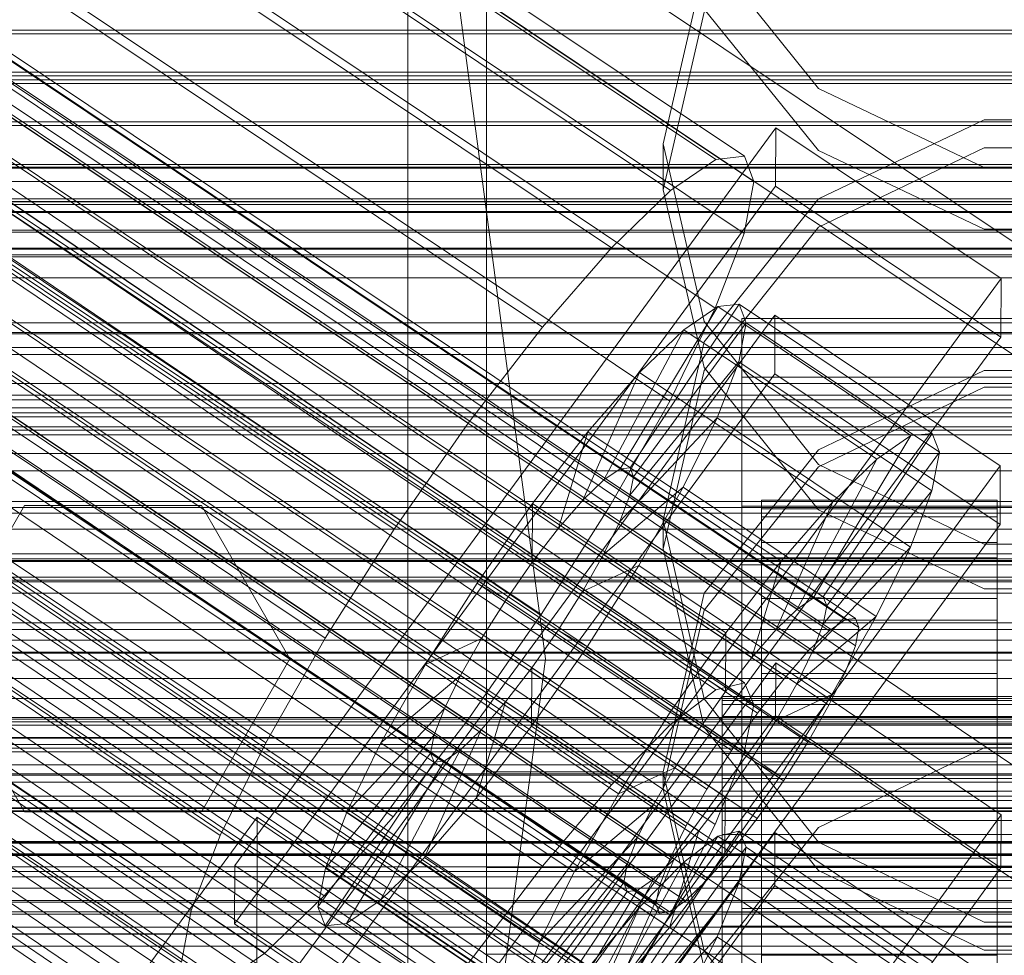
# Model space of a CAD drawing. Header units: millimetres. Extents: x -2233 to 61924, y -68080 to 6847.
# Tile 177 of 256: x -184 to -134, y -34265 to -34217. Entities that reach past the tile are written whole.
import ezdxf

# ---------------------------------------------------------------- set-up
doc = ezdxf.new("R2010")
doc.units = ezdxf.units.MM
for name, color, linetype, lineweight in [('COTAS_O', 1, 'Continuous', 0), ('COTAS_P', 1, 'Continuous', 0), ('frontal_briquetadora', 7, 'Continuous', 0), ('frontal_C01', 7, 'Continuous', 0), ('frontal_C02', 7, 'Continuous', 0), ('frontal_C03', 7, 'Continuous', 0), ('frontal_dosificador', 7, 'Continuous', 0), ('frontal_mezcladora', 7, 'Continuous', 0), ('frontal_secador', 7, 'Continuous', 0)]:
    doc.layers.add(name, color=color, linetype=linetype, lineweight=lineweight)
doc.dimstyles.new('R19_100', dxfattribs={"dimtxt": 250, "dimasz": 150, "dimexe": 150, "dimexo": 80, "dimgap": 100, "dimtad": 1, "dimtih": 1, "dimtoh": 1, "dimdsep": 46, "dimcen": 0.09, "dimadec": 0, "dimazin": 0, "dimtfac": 1, "dimtdec": 4, "dimtofl": 0, "dimtmove": 0, "dimatfit": 3, "dimfxl": 1, "dimtolj": 1, "dimtzin": 0, "dimarcsym": 0})

# ---------------------------------------------------------------- blocks, each defined once
blk = doc.blocks.new('DIM_R28_48')
at = {"layer": 'COTAS_P'}
for p, q in [((-1750, -34600), (-1600, -34555)), ((2600, -34600), (2450, -34555)), ((-1750, -35500), (-1750, -34600)), ((-1750, -34600), (2600, -34600)), ((-1750, -34600), (-1600, -34645)), ((2600, -34600), (2450, -34645)), ((2600, -35500), (2600, -34600))]:
    blk.add_line(p, q, dxfattribs=at)
blk.add_text('4350 P', height=250, dxfattribs=at).set_placement((425, -34500))
blk = doc.blocks.new('DIM_R28_50')
at = {"layer": 'COTAS_P'}
for p, q in [((1705.784, -34504.945), (1551.897, -34475.895)), ((-194.216, -34704.945), (1705.784, -34504.945)), ((1705.784, -34504.945), (1561.319, -34565.401)), ((1800, -35400), (1705.784, -34504.945)), ((-194.216, -34704.945), (-49.751, -34644.49)), ((-100, -35600), (-194.216, -34704.945)), ((-194.216, -34704.945), (-40.33, -34733.995))]:
    blk.add_line(p, q, dxfattribs=at)
blk.add_text('1910.5 P', height=250, rotation=6.009, dxfattribs=at).set_placement((745.315, -34505.495))
blk = doc.blocks.new('DIM_R28_52')
at = {"layer": 'COTAS_O'}
for p, q in [((-1725, -33700), (-1575, -33655)), ((1725, -33700), (1575, -33655)), ((-1725, -34400), (-1725, -33700)), ((-1725, -33700), (1725, -33700)), ((-1725, -33700), (-1575, -33745)), ((1725, -33700), (1575, -33745)), ((1725, -34400), (1725, -33700))]:
    blk.add_line(p, q, dxfattribs=at)
blk.add_text('3450 O', height=250, dxfattribs=at).set_placement((0, -33600))
blk = doc.blocks.new('DIM_R28_53')
at = {"layer": 'COTAS_P'}
for p, q in [((-150, -32300), (550, -32300)), ((550, -32300), (505, -32450)), ((550, -34900), (550, -32300)), ((550, -32300), (595, -32450)), ((550, -34900), (505, -34750)), ((550, -34900), (595, -34750)), ((-150, -34900), (550, -34900))]:
    blk.add_line(p, q, dxfattribs=at)
blk.add_text('2600 P', height=250, rotation=90, dxfattribs=at).set_placement((450, -33600))
blk = doc.blocks.new('DIM_R28_55')
at = {"layer": 'COTAS_O'}
for p, q in [((-650, -33700), (50, -33700)), ((50, -33700), (5, -33850)), ((50, -34900), (50, -33700)), ((50, -33700), (95, -33850)), ((50, -34900), (5, -34750)), ((50, -34900), (95, -34750)), ((-650, -34900), (50, -34900))]:
    blk.add_line(p, q, dxfattribs=at)
blk.add_text('1200 O', height=250, rotation=90, dxfattribs=at).set_placement((-50, -34300))
blk = doc.blocks.new('DIM_R28_56')
at = {"layer": 'COTAS_O'}
for p, q in [((-650, -34200), (-500, -34155)), ((650, -34200), (500, -34155)), ((-650, -34900), (-650, -34200)), ((-650, -34200), (650, -34200)), ((-650, -34200), (-500, -34245)), ((650, -34200), (500, -34245)), ((650, -34900), (650, -34200))]:
    blk.add_line(p, q, dxfattribs=at)
blk.add_text('1300 O', height=250, dxfattribs=at).set_placement((0, -34100))

msp = doc.modelspace()

# ---------------------------------------------------------------- linework, layer by layer
at = {"layer": 'frontal_briquetadora'}
for p, q in [((-164, -34275), (-164, -34100)), ((-160, -34275), (-160, -34100)), ((-160, -34218.511), (-160, -34201.85)), ((-160, -34218.531), (-160, -34201.878)), ((-160, -34218.887), (-160, -34203.582)), ((-160, -34206.897), (-160, -34224.036)), ((-160, -34206.92), (-160, -34224.051)), ((-160, -34223.076), (-160, -34207.173)), ((-160, -34230.777), (-160, -34213.121)), ((-160, -34230.795), (-160, -34213.146)), ((-148.92, -34213.765), (-143.094, -34220.995)), ((-148.92, -34214.781), (-151, -34223.801)), ((-160, -34214.834), (-160, -34231.817)), ((-160, -34214.989), (-160, -34234.699)), ((-160, -34235.317), (-160, -34215.602)), ((-160, -34235.935), (-160, -34216.216)), ((-151, -34226.151), (-148.92, -34217.117)), ((-143.093, -34224.156), (-148.92, -34216.967)), ((-160, -34220.449), (-160, -34217.873)), ((-160, -34217.873), (-160, -34222.139)), ((-160, -34236.554), (-160, -34218.511)), ((-160, -34236.567), (-160, -34218.531)), ((-160, -34236.349), (-160, -34218.887)), ((-160, -34229.476), (-160, -34220.449)), ((-143.094, -34220.995), (-134.674, -34225.019)), ((-160, -34222.139), (-160, -34232.599)), ((-143.094, -34226.61), (-134.674, -34222.584)), ((-134.674, -34222.584), (-125.326, -34222.584)), ((-160, -34240.974), (-160, -34223.076)), ((-148.92, -34232.849), (-151, -34223.801)), ((-151, -34226.151), (-151, -34223.801)), ((-160, -34224.036), (-160, -34242.423)), ((-160, -34224.051), (-160, -34242.431)), ((-134.673, -34224.011), (-143.093, -34228.052)), ((-134.673, -34228.146), (-143.093, -34224.156)), ((-125.327, -34224.011), (-134.673, -34224.011)), ((-134.674, -34225.019), (-125.326, -34225.019)), ((-151, -34226.151), (-148.92, -34235.184)), ((-148.92, -34233.872), (-143.094, -34226.61)), ((-143.093, -34228.052), (-148.92, -34235.335)), ((-125.327, -34228.146), (-134.673, -34228.146)), ((-160, -34243.579), (-160, -34229.476)), ((-160, -34233.425), (-160, -34230)), ((-160, -34249.516), (-160, -34230.777)), ((-160, -34249.527), (-160, -34230.795)), ((-160, -34231.817), (-160, -34250.459)), ((-160, -34232.599), (-160, -34247.659)), ((-143.094, -34240.124), (-148.92, -34232.849)), ((-160, -34243.18), (-160, -34233.425)), ((-151, -34242.945), (-148.92, -34233.872)), ((-160, -34234.699), (-160, -34254.513)), ((-160, -34255.133), (-160, -34235.317)), ((-148.92, -34235.335), (-151, -34244.416)), ((-148.92, -34235.184), (-143.093, -34242.429)), ((-134.674, -34235.331), (-143.094, -34239.371)), ((-125.326, -34235.331), (-134.674, -34235.331)), ((-160, -34255.753), (-160, -34235.935)), ((-160, -34255.296), (-160, -34236.349)), ((-143.093, -34240.238), (-134.673, -34236.188)), ((-134.673, -34236.188), (-125.327, -34236.188)), ((-160, -34255.539), (-160, -34236.554)), ((-160, -34255.545), (-160, -34236.567)), ((-143.094, -34239.371), (-148.92, -34246.657)), ((-148.92, -34247.536), (-143.093, -34240.238)), ((-134.674, -34244.169), (-143.094, -34240.124)), ((-160, -34260.18), (-160, -34240.974)), ((-160, -34244.812), (-160, -34242.235)), ((-160, -34242.235), (-160, -34246.502)), ((-160, -34242.423), (-160, -34261.608)), ((-160, -34242.431), (-160, -34261.61)), ((-143.093, -34242.429), (-134.673, -34246.449)), ((-160, -34257.779), (-160, -34243.18)), ((-148.92, -34252.035), (-151, -34242.945)), ((-151, -34244.416), (-151, -34242.945)), ((-160, -34260.611), (-160, -34243.579)), ((-125.326, -34244.169), (-134.674, -34244.169)), ((-160, -34253.838), (-160, -34244.812)), ((-151, -34244.416), (-148.92, -34253.497)), ((-160, -34246.502), (-160, -34256.961)), ((-148.92, -34246.657), (-151, -34255.753)), ((-134.673, -34246.449), (-125.327, -34246.449)), ((-160, -34247.659), (-160, -34265.027)), ((-151, -34256.636), (-148.92, -34247.536)), ((-160, -34268.879), (-160, -34249.516)), ((-160, -34268.884), (-160, -34249.527)), ((-160, -34250.459), (-160, -34270.044)), ((-143.094, -34259.336), (-148.92, -34252.035)), ((-160, -34267.941), (-160, -34253.838)), ((-148.92, -34253.497), (-143.093, -34260.779)), ((-160, -34254.513), (-160, -34274.379)), ((-134.674, -34254.527), (-143.094, -34258.582)), ((-125.326, -34254.527), (-134.674, -34254.527)), ((-160, -34275), (-160, -34255.133)), ((-160, -34275), (-160, -34255.296)), ((-160, -34275), (-160, -34255.545)), ((-151, -34255.753), (-160, -34255.753)), ((-160, -34275.621), (-160, -34255.753)), ((-151, -34256.636), (-151, -34255.753)), ((-151, -34255.753), (-148.92, -34264.86)), ((-148.92, -34265.737), (-151, -34256.636)), ((-160, -34256.961), (-160, -34272.021)), ((-160, -34275), (-160, -34257.779)), ((-143.094, -34258.582), (-148.92, -34265.888)), ((-134.674, -34263.393), (-143.094, -34259.336)), ((-160, -34279.956), (-160, -34260.18)), ((-160, -34260.611), (200, -34260.611)), ((-160, -34277.979), (-160, -34260.611)), ((-143.093, -34260.779), (-134.673, -34264.821)), ((-160, -34261.61), (-160, -34281.116)), ((-125.326, -34263.393), (-134.674, -34263.393)), ((-148.92, -34264.86), (-143.094, -34272.168)), ((-134.673, -34264.821), (-125.327, -34264.821)), ((-160, -34265.027), (200, -34265.027)), ((-160, -34265.027), (-160, -34282.059))]:
    msp.add_line(p, q, dxfattribs=at)
at = {"layer": 'frontal_C01'}
for p, q in [((-331.181, -34126.897), (-146.872, -34251.231)), ((-332.629, -34127.246), (-148.32, -34251.581)), ((-330.692, -34127.987), (-146.383, -34252.321)), ((-334.938, -34129.011), (-150.629, -34253.346)), ((-355.017, -34130.587), (-141.218, -34274.815)), ((-331.197, -34130.442), (-146.887, -34254.776)), ((-355.53, -34130.711), (-141.731, -34274.939)), ((-354.844, -34130.973), (-141.045, -34275.202)), ((-356.348, -34131.336), (-142.549, -34275.565)), ((-355.022, -34131.843), (-141.224, -34276.072)), ((-337.95, -34132.071), (-153.641, -34256.406)), ((-357.415, -34132.421), (-143.617, -34276.649)), ((-355.541, -34133.138), (-141.742, -34277.366)), ((-358.659, -34133.89), (-144.861, -34278.119)), ((-332.659, -34134.094), (-148.35, -34258.429)), ((-356.363, -34134.768), (-142.565, -34278.996)), ((-146.196, -34279.873), (-359.995, -34135.645)), ((-357.434, -34136.624), (-143.635, -34280.852)), ((-341.461, -34136.219), (-157.152, -34260.553)), ((-361.332, -34137.564), (-147.533, -34281.793)), ((-358.68, -34138.578), (-144.881, -34282.806)), ((-334.981, -34138.696), (-150.672, -34263.031)), ((-362.578, -34139.518), (-148.779, -34283.747)), ((-360.017, -34140.498), (-146.218, -34284.726)), ((-363.648, -34141.374), (-149.85, -34285.602)), ((-160.922, -34265.504), (-345.231, -34141.17)), ((-361.352, -34142.252), (-147.554, -34286.48)), ((-364.471, -34143.005), (-150.672, -34287.233)), ((-362.596, -34143.721), (-148.798, -34287.95)), ((-338.003, -34143.933), (-153.694, -34268.268)), ((-349.002, -34146.587), (-164.693, -34270.922)), ((-341.52, -34149.448), (-157.211, -34273.783)), ((-345.291, -34154.866), (-160.982, -34279.201)), ((-130, -34257.579), (-228.298, -34191.267)), ((-228.298, -34197.047), (-130, -34263.359)), ((440, -34218.027), (-440, -34218.027)), ((-440, -34218.221), (440, -34218.221)), ((-311.15, -34220.169), (311.15, -34220.169)), ((-440, -34220.353), (440, -34220.353)), ((-440, -34220.554), (440, -34220.554)), ((-311.15, -34220.738), (311.15, -34220.738)), ((-440, -34222.685), (440, -34222.685)), ((-440, -34222.88), (440, -34222.88)), ((-440, -34224.866), (440, -34224.866)), ((-440, -34225.04), (440, -34225.04)), ((-440, -34226.746), (440, -34226.746)), ((-311.15, -34226.752), (311.15, -34226.752)), ((-440, -34226.888), (440, -34226.888)), ((-311.15, -34227.302), (311.15, -34227.302)), ((-440, -34228.197), (440, -34228.197)), ((-440, -34228.297), (440, -34228.297)), ((-440, -34229.12), (440, -34229.12)), ((-440, -34229.172), (440, -34229.172)), ((-440, -34229.453), (440, -34229.453)), ((-311.15, -34232.906), (311.15, -34232.906)), ((-311.15, -34233.399), (311.15, -34233.399)), ((-311.15, -34238.212), (311.15, -34238.212)), ((-311.15, -34238.614), (311.15, -34238.614)), ((-311.15, -34242.307), (311.15, -34242.307)), ((-311.15, -34242.591), (311.15, -34242.591)), ((-311.15, -34244.913), (311.15, -34244.913)), ((-311.15, -34245.06), (311.15, -34245.06)), ((-311.15, -34245.852), (311.15, -34245.852)), ((-172.809, -34288.064), (-145.277, -34250.21)), ((-145.289, -34252.906), (-145.277, -34250.21)), ((-145.277, -34250.21), (-133.809, -34257.946)), ((-148.32, -34251.581), (-146.872, -34251.231)), ((-146.872, -34251.231), (-146.383, -34252.321)), ((-150.629, -34253.346), (-148.32, -34251.581)), ((-146.383, -34252.321), (-146.887, -34254.776)), ((-145.289, -34252.906), (-172.821, -34290.76)), ((-153.641, -34256.406), (-150.629, -34253.346)), ((-133.821, -34260.642), (-145.289, -34252.906)), ((-146.887, -34254.776), (-148.35, -34258.429)), ((-157.152, -34260.553), (-153.641, -34256.406)), ((-133.809, -34257.946), (-161.341, -34295.801)), ((-133.809, -34257.946), (-133.821, -34260.642)), ((-172.847, -34296.692), (-145.315, -34258.838)), ((-152.686, -34267.079), (-147.143, -34258.764)), ((-148.35, -34258.429), (-150.672, -34263.031)), ((-147.143, -34258.764), (-148.226, -34259.025)), ((-147.143, -34258.764), (-137.313, -34265.395)), ((-146.777, -34259.579), (-147.143, -34258.764)), ((-145.327, -34261.534), (-145.315, -34258.838)), ((-145.315, -34258.838), (-133.847, -34266.574)), ((-153.199, -34267.203), (-148.226, -34259.025)), ((-148.226, -34259.025), (-149.953, -34260.345)), ((-148.226, -34259.025), (-138.396, -34265.656)), ((-152.513, -34267.465), (-146.777, -34259.579)), ((-147.155, -34261.415), (-146.777, -34259.579)), ((-146.777, -34259.579), (-136.948, -34266.21)), ((-154.017, -34267.828), (-149.953, -34260.345)), ((-149.953, -34260.345), (-152.207, -34262.635)), ((-149.953, -34260.345), (-140.123, -34266.977)), ((-147, -34262.704), (-147, -34260.008)), ((-147, -34260.008), (-133, -34260.008)), ((-147, -34306.231), (-147, -34260.008)), ((-161.353, -34298.497), (-133.821, -34260.642)), ((-160.922, -34265.504), (-157.152, -34260.553)), ((-145.327, -34261.534), (-172.859, -34299.388)), ((-152.692, -34268.335), (-147.155, -34261.415)), ((-148.249, -34264.148), (-147.155, -34261.415)), ((-147.155, -34261.415), (-137.325, -34268.047)), ((-133.859, -34269.27), (-145.327, -34261.534)), ((-155.085, -34268.913), (-152.207, -34262.635)), ((-152.207, -34262.635), (-154.833, -34265.737)), ((-152.207, -34262.635), (-142.377, -34269.266)), ((-133, -34262.704), (-147, -34262.704)), ((-147, -34262.704), (-147, -34308.927)), ((-150.672, -34263.031), (-153.694, -34268.268)), ((-153.21, -34269.629), (-148.249, -34264.148)), ((-149.985, -34267.59), (-148.249, -34264.148)), ((-148.249, -34264.148), (-138.419, -34270.779))]:
    msp.add_line(p, q, dxfattribs=at)
at = {"layer": 'frontal_C02'}
for p, q in [((-332.629, -34101.347), (-148.32, -34224.602)), ((-331.181, -34101.19), (-146.872, -34224.444)), ((-330.692, -34102.473), (-146.383, -34225.727)), ((-334.938, -34102.935), (-150.629, -34226.19)), ((-355.53, -34105.034), (-141.731, -34248.009)), ((-355.017, -34104.978), (-141.218, -34247.953)), ((-354.844, -34105.432), (-141.045, -34248.408)), ((-331.197, -34105.109), (-146.887, -34228.363)), ((-356.348, -34105.596), (-142.549, -34248.572)), ((-337.95, -34105.844), (-153.641, -34229.099)), ((-355.022, -34106.366), (-141.224, -34249.342)), ((-357.415, -34106.627), (-143.617, -34249.602)), ((-358.659, -34108.056), (-144.861, -34251.031)), ((-355.541, -34107.716), (-141.742, -34250.692)), ((-332.659, -34108.918), (-148.35, -34232.173)), ((-356.363, -34109.39), (-142.565, -34252.365)), ((-146.196, -34252.761), (-359.995, -34109.785)), ((-341.461, -34109.877), (-157.152, -34233.131)), ((-357.434, -34111.273), (-143.635, -34254.249)), ((-361.332, -34111.698), (-147.533, -34254.673)), ((-358.68, -34113.238), (-144.881, -34256.213)), ((-362.578, -34113.663), (-148.779, -34256.638)), ((-334.981, -34113.641), (-150.672, -34236.896)), ((-160.922, -34238.012), (-345.231, -34114.758)), ((-363.648, -34115.546), (-149.85, -34258.521)), ((-360.017, -34115.15), (-146.218, -34258.126)), ((-361.352, -34116.88), (-147.554, -34259.855)), ((-364.471, -34117.22), (-150.672, -34260.195)), ((-364.989, -34118.569), (-151.191, -34261.545)), ((-362.596, -34118.309), (-148.798, -34261.284)), ((-338.003, -34118.957), (-153.694, -34242.211)), ((-365.168, -34119.503), (-151.369, -34262.479)), ((-363.664, -34119.339), (-149.865, -34262.315)), ((-364.995, -34119.958), (-151.196, -34262.933)), ((-364.482, -34119.902), (-150.683, -34262.877)), ((-349.002, -34120.155), (-164.693, -34243.409)), ((-341.52, -34124.502), (-157.211, -34247.756)), ((-352.519, -34125.7), (-168.21, -34248.954)), ((-345.291, -34129.899), (-160.982, -34253.153)), ((-355.541, -34131.015), (-171.232, -34254.27)), ((-349.061, -34134.78), (-164.752, -34258.034)), ((-357.863, -34135.738), (-173.554, -34258.993)), ((-352.572, -34138.812), (-168.263, -34262.067)), ((-359.326, -34139.548), (-175.016, -34262.802)), ((-355.584, -34141.721), (-171.275, -34264.976)), ((-359.83, -34142.184), (-175.521, -34265.438)), ((-359.341, -34143.467), (-175.032, -34266.721)), ((-357.893, -34143.309), (-173.584, -34266.564)), ((-130, -34230.937), (-228.298, -34165.201)), ((-228.298, -34170.932), (-130, -34236.667)), ((-172.809, -34260.51), (-145.277, -34222.988)), ((-145.289, -34225.968), (-145.277, -34222.988)), ((-145.277, -34222.988), (-133.809, -34230.657)), ((-150.629, -34226.19), (-148.32, -34224.602)), ((-148.32, -34224.602), (-146.872, -34224.444)), ((-146.872, -34224.444), (-146.383, -34225.727)), ((-146.383, -34225.727), (-146.887, -34228.363)), ((-145.289, -34225.968), (-172.821, -34263.491)), ((-153.641, -34229.099), (-150.629, -34226.19)), ((-133.821, -34233.637), (-145.289, -34225.968)), ((-146.887, -34228.363), (-148.35, -34232.173)), ((-157.152, -34233.131), (-153.641, -34229.099)), ((-133.809, -34230.657), (-161.341, -34268.179)), ((-133.809, -34230.657), (-133.821, -34233.637)), ((-153.199, -34240.34), (-148.226, -34232.08)), ((-152.686, -34240.284), (-147.143, -34231.962)), ((-148.35, -34232.173), (-150.672, -34236.896)), ((-148.226, -34232.08), (-149.953, -34233.267)), ((-147.143, -34231.962), (-148.226, -34232.08)), ((-148.226, -34232.08), (-138.396, -34238.653)), ((-147.143, -34231.962), (-137.313, -34238.535)), ((-146.777, -34232.921), (-147.143, -34231.962)), ((-172.847, -34270.048), (-145.315, -34232.525)), ((-147, -34235.68), (-147, -34232.699)), ((-147, -34232.699), (-133, -34232.699)), ((-147, -34278.518), (-147, -34232.699)), ((-145.327, -34235.506), (-145.315, -34232.525)), ((-145.315, -34232.525), (-133.847, -34240.194)), ((-160.922, -34238.012), (-157.152, -34233.131)), ((-154.017, -34240.902), (-149.953, -34233.267)), ((-152.513, -34240.739), (-146.777, -34232.921)), ((-149.953, -34233.267), (-152.207, -34235.443)), ((-149.953, -34233.267), (-140.123, -34239.841)), ((-147.155, -34234.893), (-146.777, -34232.921)), ((-146.777, -34232.921), (-136.948, -34239.495)), ((-161.353, -34271.16), (-133.821, -34233.637)), ((-450, -34234.172), (450, -34234.172)), ((-152.692, -34241.673), (-147.155, -34234.893)), ((-148.249, -34237.743), (-147.155, -34234.893)), ((-147.155, -34234.893), (-137.325, -34241.467)), ((-145.327, -34235.506), (-172.859, -34273.028)), ((-155.085, -34241.933), (-152.207, -34235.443)), ((-152.207, -34235.443), (-154.833, -34238.46)), ((-152.207, -34235.443), (-142.377, -34242.017)), ((-133, -34235.68), (-147, -34235.68)), ((-147, -34235.68), (-147, -34281.498)), ((-133.859, -34243.175), (-145.327, -34235.506)), ((-150.672, -34236.896), (-153.694, -34242.211)), ((-153.21, -34243.022), (-148.249, -34237.743)), ((-149.985, -34241.276), (-148.249, -34237.743)), ((-148.249, -34237.743), (-138.419, -34244.316)), ((-164.693, -34243.409), (-160.922, -34238.012)), ((-154.833, -34238.46), (-157.653, -34242.111)), ((-156.329, -34243.362), (-154.833, -34238.46)), ((-154.833, -34238.46), (-145.003, -34245.033)), ((-138.396, -34238.653), (-143.369, -34246.913)), ((-137.313, -34238.535), (-142.856, -34246.858)), ((-140.123, -34239.841), (-138.396, -34238.653)), ((-138.396, -34238.653), (-137.313, -34238.535)), ((-137.313, -34238.535), (-136.948, -34239.495)), ((-140.123, -34239.841), (-144.188, -34247.476)), ((-136.948, -34239.495), (-142.683, -34247.312)), ((-142.377, -34242.017), (-140.123, -34239.841)), ((-136.948, -34239.495), (-137.325, -34241.467)), ((-133.847, -34240.194), (-161.379, -34277.717)), ((-154.017, -34240.902), (-153.199, -34240.34)), ((-153.199, -34240.34), (-152.686, -34240.284)), ((-143.369, -34246.913), (-153.199, -34240.34)), ((-142.856, -34246.858), (-152.686, -34240.284)), ((-152.686, -34240.284), (-152.513, -34240.739)), ((-133.847, -34240.194), (-133.859, -34243.175)), ((-152.513, -34240.739), (-152.692, -34241.673)), ((-142.683, -34247.312), (-152.513, -34240.739)), ((-155.085, -34241.933), (-154.017, -34240.902)), ((-154.033, -34244.696), (-149.985, -34241.276)), ((-144.188, -34247.476), (-154.017, -34240.902)), ((-152.246, -34245.252), (-149.985, -34241.276)), ((-149.985, -34241.276), (-140.156, -34247.85)), ((-152.692, -34241.673), (-153.21, -34243.022)), ((-142.862, -34248.246), (-152.692, -34241.673)), ((-137.325, -34241.467), (-142.862, -34248.246)), ((-137.325, -34241.467), (-138.419, -34244.316)), ((-157.653, -34242.111), (-160.474, -34246.148)), ((-157.653, -34242.111), (-157.665, -34245.092)), ((-147.823, -34248.685), (-157.653, -34242.111)), ((-153.694, -34242.211), (-157.211, -34247.756)), ((-156.329, -34243.362), (-155.085, -34241.933)), ((-145.255, -34248.507), (-155.085, -34241.933)), ((-147, -34245.217), (-147, -34242.237)), ((-147, -34242.237), (-133, -34242.237)), ((-147, -34288.055), (-147, -34242.237)), ((-146, -34251.921), (-146, -34241.929)), ((-146, -34241.929), (-146, -34242.375)), ((-146, -34241.929), (-134, -34241.929)), ((-146, -34242.777), (-146, -34241.929)), ((-142.377, -34242.017), (-145.255, -34248.507)), ((-145.003, -34245.033), (-142.377, -34242.017)), ((-134, -34242.375), (-134, -34241.929)), ((-134, -34241.929), (-134, -34251.921)), ((-134, -34241.929), (-134, -34242.777)), ((-146, -34252.132), (-146, -34242.375)), ((-146, -34242.375), (-146, -34244.084)), ((-146, -34242.375), (-134, -34242.375)), ((-146, -34252.322), (-146, -34242.777)), ((-146, -34242.777), (-134, -34242.777)), ((-146, -34244.86), (-146, -34242.777)), ((-134, -34244.084), (-134, -34242.375)), ((-134, -34242.375), (-134, -34252.132)), ((-134, -34242.777), (-134, -34252.322)), ((-134, -34242.777), (-134, -34244.86)), ((-161.391, -34280.697), (-133.859, -34243.175)), ((-157.665, -34245.092), (-156.329, -34243.362)), ((-146.499, -34249.936), (-156.329, -34243.362)), ((-153.21, -34243.022), (-154.033, -34244.696)), ((-143.38, -34249.596), (-153.21, -34243.022)), ((-168.21, -34248.954), (-164.693, -34243.409)), ((-146, -34252.942), (-146, -34244.084)), ((-146, -34244.084), (-146, -34246.941)), ((-146, -34244.084), (-134, -34244.084)), ((-138.419, -34244.316), (-143.38, -34249.596)), ((-138.419, -34244.316), (-140.156, -34247.85)), ((-134, -34246.941), (-134, -34244.084)), ((-134, -34244.084), (-134, -34252.942)), ((-154.033, -34244.696), (-155.103, -34246.579)), ((-144.203, -34251.27), (-154.033, -34244.696)), ((-146, -34253.309), (-146, -34244.86)), ((-146, -34244.86), (-134, -34244.86)), ((-146, -34248.038), (-146, -34244.86)), ((-134, -34244.86), (-134, -34253.309)), ((-134, -34244.86), (-134, -34248.038)), ((-159.001, -34247.004), (-157.665, -34245.092)), ((-157.665, -34245.092), (-147.835, -34251.665)), ((-155.103, -34246.579), (-152.246, -34245.252)), ((-154.877, -34249.4), (-152.246, -34245.252)), ((-152.246, -34245.252), (-142.416, -34251.826)), ((-147.823, -34248.685), (-145.003, -34245.033)), ((-133, -34245.217), (-147, -34245.217)), ((-147, -34245.217), (-147, -34291.036)), ((-145.003, -34245.033), (-146.499, -34249.936)), ((450, -34246.094), (-450, -34246.094)), ((-160.474, -34246.148), (-163.105, -34250.296)), ((-159.001, -34247.004), (-160.474, -34246.148)), ((-160.474, -34246.148), (-150.644, -34252.722)), ((-155.103, -34246.579), (-156.35, -34248.544)), ((-145.274, -34253.153), (-155.103, -34246.579)), ((-142.856, -34246.858), (-143.369, -34246.913)), ((-142.683, -34247.312), (-142.856, -34246.858)), ((-160.247, -34248.969), (-159.001, -34247.004)), ((-149.171, -34253.577), (-159.001, -34247.004)), ((-146, -34254.294), (-146, -34246.941)), ((-146, -34246.941), (-146, -34250.749)), ((-146, -34246.941), (-134, -34246.941)), ((-143.369, -34246.913), (-144.188, -34247.476)), ((-142.862, -34248.246), (-142.683, -34247.312)), ((-134, -34250.749), (-134, -34246.941)), ((-134, -34246.941), (-134, -34254.294)), ((-157.211, -34247.756), (-160.982, -34253.153)), ((-144.188, -34247.476), (-145.255, -34248.507)), ((-140.156, -34247.85), (-144.203, -34251.27)), ((-140.156, -34247.85), (-142.416, -34251.826)), ((-146, -34254.814), (-146, -34248.038)), ((-146, -34248.038), (-134, -34248.038)), ((-146, -34252.093), (-146, -34248.038)), ((-143.38, -34249.596), (-142.862, -34248.246)), ((-142.549, -34248.572), (-141.731, -34248.009)), ((-141.731, -34248.009), (-141.218, -34247.953)), ((-141.218, -34247.953), (-141.045, -34248.408)), ((-134, -34248.038), (-134, -34254.814)), ((-134, -34248.038), (-134, -34252.093)), ((-156.35, -34248.544), (-157.686, -34250.456)), ((-156.35, -34248.544), (-154.877, -34249.4)), ((-146.52, -34255.118), (-156.35, -34248.544)), ((-150.644, -34252.722), (-147.823, -34248.685)), ((-147.835, -34251.665), (-147.823, -34248.685)), ((-145.255, -34248.507), (-146.499, -34249.936)), ((-143.617, -34249.602), (-142.549, -34248.572)), ((-141.045, -34248.408), (-141.224, -34249.342)), ((-171.232, -34254.27), (-168.21, -34248.954)), ((-160.247, -34248.969), (-163.105, -34250.296)), ((-161.318, -34250.852), (-160.247, -34248.969)), ((-150.417, -34255.542), (-160.247, -34248.969)), ((-141.224, -34249.342), (-141.742, -34250.692)), ((-157.698, -34253.437), (-154.877, -34249.4)), ((-154.877, -34249.4), (-145.047, -34255.973)), ((-144.861, -34251.031), (-143.617, -34249.602)), ((-144.203, -34251.27), (-143.38, -34249.596)), ((-163.105, -34250.296), (-165.365, -34254.272)), ((-163.105, -34250.296), (-153.275, -34256.87)), ((-146.499, -34249.936), (-147.835, -34251.665)), ((-161.318, -34250.852), (-165.365, -34254.272)), ((-162.14, -34252.526), (-161.318, -34250.852)), ((-151.488, -34257.426), (-161.318, -34250.852)), ((-157.686, -34250.456), (-159.022, -34252.186)), ((-157.686, -34250.456), (-157.698, -34253.437)), ((-147.856, -34257.03), (-157.686, -34250.456)), ((-146, -34256.098), (-146, -34250.749)), ((-146, -34250.749), (-146, -34255.25)), ((-146, -34250.749), (-134, -34250.749)), ((-141.742, -34250.692), (-142.565, -34252.365)), ((-134, -34255.25), (-134, -34250.749)), ((-134, -34250.749), (-134, -34256.098)), ((-146.196, -34252.761), (-144.861, -34251.031)), ((-145.274, -34253.153), (-144.203, -34251.27)), ((-147.835, -34251.665), (-149.171, -34253.577)), ((-142.416, -34251.826), (-145.274, -34253.153)), ((-142.416, -34251.826), (-145.047, -34255.973)), ((-159.022, -34252.186), (-160.518, -34257.088)), ((-159.022, -34252.186), (-160.266, -34253.615)), ((-149.192, -34258.76), (-159.022, -34252.186)), ((-148, -34252.322), (-148, -34251.921)), ((-148, -34251.921), (-148, -34252.132)), ((-148, -34251.921), (148, -34251.921)), ((-148, -34252.132), (-148, -34252.942)), ((-148, -34252.132), (148, -34252.132)), ((-148, -34253.309), (-148, -34252.322)), ((-148, -34252.322), (148, -34252.322)), ((-146, -34252.132), (-146, -34251.921)), ((-134, -34251.921), (-146, -34251.921)), ((-146, -34251.921), (-146, -34252.322)), ((-146, -34256.735), (-146, -34252.093)), ((-146, -34252.093), (-134, -34252.093)), ((-146, -34256.749), (-146, -34252.093)), ((-146, -34252.942), (-146, -34252.132)), ((-134, -34252.132), (-146, -34252.132)), ((-134, -34252.322), (-146, -34252.322)), ((-146, -34252.322), (-146, -34253.309)), ((-142.565, -34252.365), (-143.635, -34254.249)), ((-134, -34251.921), (-134, -34252.132)), ((-134, -34252.322), (-134, -34251.921)), ((-134, -34252.093), (-134, -34256.735)), ((-134, -34252.093), (-134, -34256.749)), ((-134, -34252.132), (-134, -34252.942)), ((-134, -34253.309), (-134, -34252.322)), ((-162.14, -34252.526), (-167.102, -34257.805)), ((-162.659, -34253.875), (-162.14, -34252.526)), ((-152.311, -34259.099), (-162.14, -34252.526)), ((-153.275, -34256.87), (-150.644, -34252.722)), ((-150.644, -34252.722), (-149.171, -34253.577)), ((-147.533, -34254.673), (-146.196, -34252.761)), ((-160.982, -34253.153), (-164.752, -34258.034)), ((-148, -34252.942), (-148, -34254.294)), ((-148, -34252.942), (148, -34252.942)), ((-148, -34254.814), (-148, -34253.309)), ((-148, -34253.309), (148, -34253.309)), ((-146.52, -34255.118), (-145.274, -34253.153)), ((-146, -34254.294), (-146, -34252.942)), ((-134, -34252.942), (-146, -34252.942)), ((-134, -34253.309), (-146, -34253.309)), ((-146, -34253.309), (-146, -34254.814)), ((-134, -34252.942), (-134, -34254.294)), ((-134, -34254.814), (-134, -34253.309)), ((-162.659, -34253.875), (-168.196, -34260.655)), ((-160.266, -34253.615), (-163.144, -34260.105)), ((-162.837, -34254.809), (-162.659, -34253.875)), ((-152.829, -34260.449), (-162.659, -34253.875)), ((-160.266, -34253.615), (-161.333, -34254.646)), ((-160.518, -34257.088), (-157.698, -34253.437)), ((-150.436, -34260.188), (-160.266, -34253.615)), ((-157.698, -34253.437), (-147.868, -34260.011)), ((-149.171, -34253.577), (-150.417, -34255.542)), ((-173.554, -34258.993), (-171.232, -34254.27)), ((-165.365, -34254.272), (-167.102, -34257.805)), ((-165.365, -34254.272), (-155.535, -34260.846)), ((-148, -34254.294), (-148, -34256.098)), ((-148, -34254.294), (148, -34254.294)), ((-146, -34256.098), (-146, -34254.294)), ((-134, -34254.294), (-146, -34254.294)), ((-143.635, -34254.249), (-144.881, -34256.213)), ((-134, -34254.294), (-134, -34256.098)), ((-162.837, -34254.809), (-168.573, -34262.627)), ((-161.333, -34254.646), (-165.397, -34262.281)), ((-162.664, -34255.264), (-162.837, -34254.809)), ((-153.008, -34261.383), (-162.837, -34254.809)), ((-161.333, -34254.646), (-162.151, -34255.208)), ((-151.503, -34261.219), (-161.333, -34254.646)), ((-148.779, -34256.638), (-147.533, -34254.673)), ((-148, -34256.735), (-148, -34254.814)), ((-148, -34254.814), (148, -34254.814)), ((-134, -34254.814), (-146, -34254.814)), ((-146, -34254.814), (-146, -34256.735)), ((-134, -34256.735), (-134, -34254.814)), ((-162.664, -34255.264), (-168.208, -34263.586)), ((-162.151, -34255.208), (-167.125, -34263.468)), ((-162.151, -34255.208), (-162.664, -34255.264)), ((-152.835, -34261.838), (-162.664, -34255.264)), ((-152.321, -34261.782), (-162.151, -34255.208)), ((-147.856, -34257.03), (-146.52, -34255.118)), ((-145.047, -34255.973), (-146.52, -34255.118)), ((-146, -34255.25), (-146, -34258.231)), ((-134, -34255.25), (-146, -34255.25)), ((-146, -34255.25), (-146, -34260.137)), ((-134, -34258.231), (-134, -34255.25)), ((-134, -34260.137), (-134, -34255.25)), ((-153.275, -34256.87), (-150.417, -34255.542)), ((-150.417, -34255.542), (-151.488, -34257.426)), ((-148, -34256.098), (-148, -34258.231)), ((-148, -34256.098), (148, -34256.098)), ((-145.047, -34255.973), (-147.868, -34260.011)), ((-144.881, -34256.213), (-146.218, -34258.126)), ((-146, -34258.231), (-146, -34256.098)), ((-134, -34256.098), (-146, -34256.098)), ((-134, -34256.098), (-134, -34258.231)), ((-155.535, -34260.846), (-153.275, -34256.87)), ((-149.85, -34258.521), (-148.779, -34256.638)), ((-148, -34258.941), (-148, -34256.735)), ((-148, -34256.735), (148, -34256.735)), ((-134, -34256.735), (-146, -34256.735)), ((-146, -34256.735), (-146, -34258.941)), ((-146, -34258.941), (-146, -34256.749)), ((-146, -34256.749), (-134, -34256.749)), ((-146, -34261.689), (-146, -34256.749)), ((-134, -34258.941), (-134, -34256.735)), ((-134, -34256.749), (-134, -34258.941)), ((-134, -34256.749), (-134, -34261.689)), ((-163.144, -34260.105), (-160.518, -34257.088)), ((-160.518, -34257.088), (-150.688, -34263.662)), ((-149.192, -34258.76), (-147.856, -34257.03)), ((-147.868, -34260.011), (-147.856, -34257.03)), ((-167.102, -34257.805), (-168.196, -34260.655)), ((-167.102, -34257.805), (-157.272, -34264.379)), ((-155.535, -34260.846), (-151.488, -34257.426)), ((-151.488, -34257.426), (-152.311, -34259.099)), ((-177.394, -34265.87), (-171.658, -34258.052)), ((-171.715, -34272.359), (-171.658, -34258.052)), ((-171.658, -34258.052), (-160.19, -34265.722)), ((-164.752, -34258.034), (-168.263, -34262.067)), ((-148, -34258.231), (-148, -34260.545)), ((148, -34258.231), (-148, -34258.231)), ((-146.218, -34258.126), (-147.554, -34259.855)), ((-146, -34258.231), (-134, -34258.231)), ((-146, -34260.545), (-146, -34258.231)), ((-134, -34258.231), (-134, -34260.545)), ((-150.688, -34263.662), (-149.192, -34258.76)), ((-150.672, -34260.195), (-149.85, -34258.521)), ((-150.436, -34260.188), (-149.192, -34258.76)), ((-175.016, -34262.802), (-173.554, -34258.993)), ((-157.272, -34264.379), (-152.311, -34259.099)), ((-152.311, -34259.099), (-152.829, -34260.449)), ((-148, -34261.281), (-148, -34258.941)), ((-148, -34258.941), (148, -34258.941)), ((-134, -34258.941), (-146, -34258.941)), ((-146, -34258.941), (-146, -34261.281)), ((-134, -34261.281), (-134, -34258.941)), ((-147.554, -34259.855), (-148.798, -34261.284)), ((-165.397, -34262.281), (-163.144, -34260.105)), ((-163.144, -34260.105), (-153.314, -34266.678)), ((-153.314, -34266.678), (-150.436, -34260.188)), ((-151.503, -34261.219), (-150.436, -34260.188)), ((-151.191, -34261.545), (-150.672, -34260.195)), ((-147.868, -34260.011), (-150.688, -34263.662)), ((-146, -34260.545), (-146, -34260.137)), ((-146, -34260.137), (-146, -34265.077)), ((-146, -34260.137), (-134, -34260.137)), ((-134, -34265.077), (-134, -34260.137)), ((-134, -34260.137), (-134, -34260.545)), ((-172.809, -34260.51), (-172.821, -34263.491)), ((-161.341, -34268.179), (-172.809, -34260.51)), ((-168.196, -34260.655), (-168.573, -34262.627)), ((-168.196, -34260.655), (-158.366, -34267.228)), ((-158.366, -34267.228), (-152.829, -34260.449)), ((-157.272, -34264.379), (-155.535, -34260.846)), ((-152.829, -34260.449), (-153.008, -34261.383)), ((-148, -34260.545), (-148, -34262.885)), ((-148, -34260.545), (148, -34260.545)), ((-146, -34262.885), (-146, -34260.545)), ((-134, -34260.545), (-146, -34260.545)), ((-134, -34260.545), (-134, -34262.885)), ((-158.743, -34269.2), (-153.008, -34261.383)), ((-155.567, -34268.854), (-151.503, -34261.219)), ((-153.008, -34261.383), (-152.835, -34261.838)), ((-152.321, -34261.782), (-151.503, -34261.219)), ((-148.798, -34261.284), (-149.865, -34262.315)), ((-148, -34263.595), (-148, -34261.281)), ((-148, -34261.281), (148, -34261.281)), ((-146, -34261.281), (-146, -34261.689)), ((-134, -34261.281), (-146, -34261.281)), ((-146, -34261.281), (-146, -34263.595)), ((-134, -34261.689), (-134, -34261.281)), ((-134, -34263.595), (-134, -34261.281)), ((-158.378, -34270.16), (-152.835, -34261.838)), ((-157.295, -34270.042), (-152.321, -34261.782)), ((-152.835, -34261.838), (-152.321, -34261.782)), ((-151.369, -34262.479), (-151.191, -34261.545)), ((-146, -34261.689), (-134, -34261.689)), ((-146, -34266.576), (-146, -34261.689)), ((-134, -34261.689), (-134, -34266.576)), ((-168.263, -34262.067), (-171.275, -34264.976)), ((-167.125, -34263.468), (-165.397, -34262.281)), ((-165.397, -34262.281), (-155.567, -34268.854)), ((-149.865, -34262.315), (-150.683, -34262.877)), ((-175.521, -34265.438), (-175.016, -34262.802)), ((-168.573, -34262.627), (-168.208, -34263.586)), ((-168.573, -34262.627), (-158.743, -34269.2)), ((-151.196, -34262.933), (-151.369, -34262.479)), ((-150.683, -34262.877), (-151.196, -34262.933)), ((-148, -34262.885), (-148, -34265.091)), ((-148, -34262.885), (148, -34262.885)), ((-146, -34265.091), (-146, -34262.885)), ((-146, -34262.885), (-146, -34265.077)), ((-134, -34262.885), (-146, -34262.885)), ((-134, -34265.077), (-134, -34262.885)), ((-134, -34262.885), (-134, -34265.091)), ((-172.821, -34263.491), (-161.353, -34271.16)), ((-168.208, -34263.586), (-167.125, -34263.468)), ((-168.208, -34263.586), (-158.378, -34270.16)), ((-167.125, -34263.468), (-157.295, -34270.042)), ((-150.688, -34263.662), (-153.314, -34266.678)), ((-148, -34265.728), (-148, -34263.595)), ((-148, -34263.595), (148, -34263.595)), ((-146, -34263.595), (-146, -34266.576)), ((-134, -34263.595), (-146, -34263.595)), ((-146, -34263.595), (-146, -34265.728)), ((-134, -34266.576), (-134, -34263.595)), ((-134, -34265.728), (-134, -34263.595)), ((-158.366, -34267.228), (-157.272, -34264.379)), ((-171.275, -34264.976), (-173.584, -34266.564)), ((-146, -34265.077), (-146, -34269.733)), ((-146, -34265.077), (-134, -34265.077)), ((-134, -34269.733), (-134, -34265.077))]:
    msp.add_line(p, q, dxfattribs=at)
at = {"layer": 'frontal_C03'}
for p, q in [((1250, -34225.72), (-1250, -34225.72)), ((1250, -34226.601), (-1250, -34226.601)), ((1250, -34227.254), (-1250, -34227.254)), ((1250, -34229.562), (-1250, -34229.562)), ((-1250, -34230.619), (1250, -34230.619)), ((1250, -34233.471), (-1250, -34233.471)), ((1250, -34234.529), (-1250, -34234.529)), ((-1250, -34236.6), (1250, -34236.6)), ((1250, -34236.836), (-1250, -34236.836)), ((-1250, -34237.233), (1250, -34237.233)), ((1250, -34237.49), (-1250, -34237.49)), ((-1250, -34237.697), (1250, -34237.697)), ((1250, -34238.371), (-1250, -34238.371)), ((-1250, -34239.553), (1250, -34239.553)), ((-1250, -34240.449), (1250, -34240.449)), ((-1250, -34243.401), (1250, -34243.401)), ((-1250, -34244.669), (1250, -34244.669)), ((1250, -34248.177), (-1250, -34248.177)), ((-1250, -34248.516), (1250, -34248.516)), ((1250, -34249.059), (-1250, -34249.059)), ((1250, -34249.712), (-1250, -34249.712)), ((-1250, -34250.068), (1250, -34250.068)), ((1250, -34252.019), (-1250, -34252.019)), ((-1500, -34252.99), (1500, -34252.99)), ((-1500, -34253.214), (1500, -34253.214)), ((-1500, -34253.379), (1500, -34253.379)), ((-1250, -34253.077), (1250, -34253.077)), ((-1500, -34254.036), (1500, -34254.036)), ((-1500, -34254.354), (1500, -34254.354)), ((-1250, -34254.549), (1250, -34254.549)), ((-1500, -34255.4), (1500, -34255.4)), ((-1500, -34255.849), (1500, -34255.849)), ((1250, -34255.929), (-1250, -34255.929)), ((1250, -34256.28), (-1250, -34256.28)), ((-1500, -34257.212), (1500, -34257.212)), ((1250, -34256.986), (-1250, -34256.986)), ((-1500, -34257.762), (1500, -34257.762)), ((-1500, -34259.35), (1500, -34259.35)), ((1250, -34259.294), (-1250, -34259.294)), ((1500, -34259.963), (-1500, -34259.963)), ((1250, -34259.947), (-1250, -34259.947)), ((1250, -34260.828), (-1250, -34260.828)), ((-1250, -34261.088), (1250, -34261.088)), ((-1500, -34261.667), (1500, -34261.667)), ((-1500, -34262.302), (1500, -34262.302)), ((-1250, -34262.881), (1250, -34262.881)), ((-1500, -34264.006), (1500, -34264.006)), ((-1500, -34264.619), (1500, -34264.619))]:
    msp.add_line(p, q, dxfattribs=at)
at = {"layer": 'frontal_dosificador'}
msp.add_line((0, -34225), (-240, -34225), dxfattribs=at)
at = {"layer": 'frontal_mezcladora'}
for p, q in [((-161.361, -34216.871), (-157, -34250)), ((-188, -34250), (-183.5, -34242.206)), ((-183.5, -34242.206), (-174.5, -34242.206)), ((-174.5, -34242.206), (-170, -34250)), ((-183.5, -34257.794), (-188, -34250)), ((-170, -34250), (-174.5, -34257.794)), ((-157, -34250), (-161.361, -34283.129)), ((-174.5, -34257.794), (-183.5, -34257.794))]:
    msp.add_line(p, q, dxfattribs=at)
at = {"layer": 'frontal_secador'}
for p, q in [((-1250, -34236), (1250, -34236)), ((-1250, -34242), (1250, -34242)), ((-1250, -34245), (1250, -34245)), ((1250, -34246), (-1250, -34246)), ((-1250, -34246.659), (1250, -34246.659)), ((1250, -34249.659), (-1250, -34249.659)), ((-1250, -34251), (1250, -34251)), ((1250, -34254), (-1250, -34254)), ((-1250, -34254.728), (1250, -34254.728)), ((-1250, -34257.588), (1250, -34257.588)), ((1250, -34257.611), (-1250, -34257.611)), ((1250, -34257.728), (-1250, -34257.728)), ((-1250, -34259.387), (1250, -34259.387)), ((1250, -34259.918), (-1250, -34259.918)), ((-1250, -34260), (1250, -34260)), ((1250, -34260.588), (-1250, -34260.588)), ((1250, -34262.387), (-1250, -34262.387)), ((1250, -34263), (-1250, -34263)), ((-1250, -34263.65), (1250, -34263.65)), ((1250, -34264), (-1250, -34264))]:
    msp.add_line(p, q, dxfattribs=at)

# ---------------------------------------------------------------- dimensions: what is measured, and where the dimension line sits
at = {"layer": 'COTAS_O'}
for p1, p2, distance, picture, middle in [((-650, -34900), (-650, -33700), -700, 'DIM_R28_55', (50, -34300)), ((-1725, -34400), (1725, -34400), 700, 'DIM_R28_52', (0, -33700)), ((-650, -34900), (650, -34900), 700, 'DIM_R28_56', (0, -34200))]:
    dim = msp.add_aligned_dim(p1=p1, p2=p2, distance=distance, text='<> O', dimstyle='R19_100', dxfattribs=at)
    dim.commit()
    dim.dimension.update_dxf_attribs({"geometry": picture, "text_midpoint": middle})
at = {"layer": 'COTAS_P'}
for p1, p2, distance, picture, middle in [((-150, -34900), (-150, -32300), -700, 'DIM_R28_53', (550, -33600)), ((-100, -35600), (1800, -35400), 900, 'DIM_R28_50', (755.784, -34604.945)), ((-1750, -35500), (2600, -35500), 900, 'DIM_R28_48', (425, -34600))]:
    dim = msp.add_aligned_dim(p1=p1, p2=p2, distance=distance, text='<> P', dimstyle='R19_100', dxfattribs=at)
    dim.commit()
    dim.dimension.update_dxf_attribs({"geometry": picture, "text_midpoint": middle})

doc.saveas('drawing.dxf')
